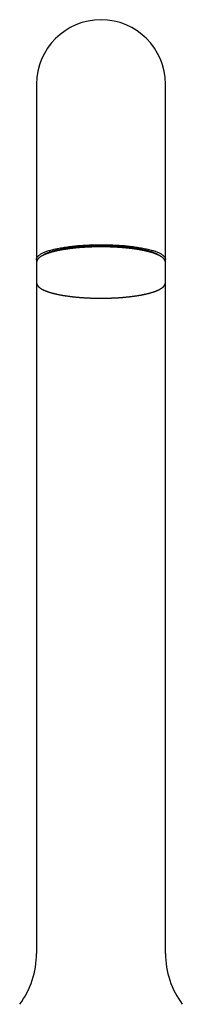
# Model space of a CAD drawing. Header units: millimetres. Extents: x 8 to 990, y 12 to 887.
# Tile 4 of 9: x 389 to 419, y 703 to 887. Entities that reach past the tile are written whole.
import ezdxf

# ---------------------------------------------------------------- set-up
doc = ezdxf.new("R2010")
doc.units = ezdxf.units.MM

msp = doc.modelspace()

# ---------------------------------------------------------------- linework, layer by layer
at = {"color": 7, "linetype": 'Continuous', "lineweight": 30}
for p, q in [((392.01, 874.52), (392.01, 849.8)), ((416.01, 849.8), (416.01, 874.52)), ((392.01, 849.8), (392.01, 841.92)), ((416.01, 841.92), (416.01, 849.8)), ((392.01, 841.92), (392.01, 841.32)), ((416.01, 841.29), (416.01, 841.92)), ((392.01, 841.29), (392.01, 837.59)), ((416.01, 837.59), (416.01, 841.29)), ((392.01, 837.59), (392.01, 712.64)), ((416.01, 712.64), (416.01, 837.59))]:
    msp.add_line(p, q, dxfattribs=at)
at = {"color": 7, "linetype": 'Continuous', "lineweight": 30, "flags": 128}
for points in [[(392.07, 841.64), (392.07, 841.64), (392.04, 841.71), (392.02, 841.78), (392.01, 841.85), (392.01, 841.92), (392.01, 841.99), (392.02, 842.06), (392.04, 842.13), (392.07, 842.2), (392.11, 842.27), (392.15, 842.34), (392.21, 842.41), (392.27, 842.48), (392.34, 842.55), (392.42, 842.62), (392.5, 842.69), (392.59, 842.76), (392.69, 842.82), (392.8, 842.89), (392.92, 842.95), (393.04, 843.02), (393.18, 843.08), (393.31, 843.15), (393.46, 843.21), (393.61, 843.27), (393.77, 843.33), (393.94, 843.39), (394.12, 843.45), (394.3, 843.51), (394.49, 843.57), (394.68, 843.62), (394.88, 843.67), (395.09, 843.73), (395.3, 843.78), (395.52, 843.83), (395.75, 843.88), (395.98, 843.93), (396.21, 843.97), (396.45, 844.02), (396.7, 844.06), (396.95, 844.11), (397.21, 844.15), (397.47, 844.19), (397.74, 844.22), (398.01, 844.26), (398.28, 844.29), (398.56, 844.33), (398.84, 844.36), (399.13, 844.39), (399.41, 844.42), (399.71, 844.44), (400, 844.47), (400.3, 844.49), (400.6, 844.51), (400.9, 844.53), (401.2, 844.55), (401.51, 844.56), (401.82, 844.58), (402.13, 844.59), (402.44, 844.6), (402.75, 844.61), (403.06, 844.61), (403.38, 844.62), (403.69, 844.62), (404.01, 844.62)], [(404.01, 844.62), (404.32, 844.62), (404.63, 844.62), (404.95, 844.61), (405.26, 844.61), (405.57, 844.6), (405.88, 844.59), (406.19, 844.58), (406.5, 844.56), (406.81, 844.55), (407.11, 844.53), (407.41, 844.51), (407.71, 844.49), (408.01, 844.47), (408.31, 844.44), (408.6, 844.42), (408.89, 844.39), (409.17, 844.36), (409.45, 844.33), (409.73, 844.29), (410.01, 844.26), (410.28, 844.22), (410.54, 844.19), (410.8, 844.15), (411.06, 844.11), (411.31, 844.06), (411.56, 844.02), (411.8, 843.97), (412.04, 843.93), (412.27, 843.88), (412.49, 843.83), (412.71, 843.78), (412.92, 843.73), (413.13, 843.67), (413.33, 843.62), (413.53, 843.57), (413.71, 843.51), (413.9, 843.45), (414.07, 843.39), (414.24, 843.33), (414.4, 843.27), (414.55, 843.21), (414.7, 843.15), (414.84, 843.08), (414.97, 843.02), (415.09, 842.95), (415.21, 842.89), (415.32, 842.82), (415.42, 842.76), (415.51, 842.69), (415.6, 842.62), (415.67, 842.55), (415.74, 842.48), (415.81, 842.41), (415.86, 842.34), (415.9, 842.27), (415.94, 842.2), (415.97, 842.13), (415.99, 842.06), (416, 841.99), (416.01, 841.92), (416, 841.85), (415.99, 841.78), (415.97, 841.71), (415.94, 841.64), (415.94, 841.64)]]:
    msp.add_lwpolyline(points, dxfattribs=at)
at = {"color": 7, "linetype": 'Continuous', "lineweight": 30}
for centre, radius, start, end in [((404.01, 874.52), 12, 0, 180), ((376.15, 712.64), 15.86, 323.2823, 0), ((431.87, 712.64), 15.86, 180, 216.7177)]:
    msp.add_arc(centre, radius, start, end, dxfattribs=at)
for points, knots in [([(404.01, 844.22), (403.93, 844.22), (403.83, 844.22), (403.67, 844.22), (403.53, 844.22), (403.37, 844.22), (403.2, 844.21), (403.02, 844.21), (402.84, 844.21), (402.65, 844.2), (402.46, 844.2), (402.26, 844.19), (402.06, 844.18), (401.87, 844.18), (401.67, 844.17), (401.47, 844.16), (401.27, 844.15), (401.07, 844.14), (400.86, 844.12), (400.66, 844.11), (400.46, 844.1), (400.26, 844.08), (400.07, 844.07), (399.87, 844.05), (399.67, 844.03), (399.47, 844.02), (399.28, 844), (399.09, 843.98), (398.89, 843.96), (398.7, 843.94), (398.51, 843.91), (398.32, 843.89), (398.14, 843.87), (397.95, 843.84), (397.77, 843.82), (397.59, 843.79), (397.41, 843.77), (397.23, 843.74), (397.06, 843.71), (396.89, 843.68), (396.72, 843.65), (396.55, 843.62), (396.38, 843.59), (396.22, 843.56), (396.06, 843.53), (395.9, 843.49), (395.75, 843.46), (395.59, 843.43), (395.44, 843.39), (395.3, 843.36), (395.15, 843.32), (395.01, 843.28), (394.87, 843.24), (394.73, 843.21), (394.6, 843.17), (394.47, 843.13), (394.34, 843.09), (394.22, 843.05), (394.1, 843.01), (393.98, 842.97), (393.87, 842.92), (393.75, 842.88), (393.65, 842.84), (393.54, 842.79), (393.44, 842.75), (393.34, 842.7), (393.24, 842.66), (393.15, 842.61), (393.06, 842.56), (392.97, 842.52), (392.89, 842.47), (392.81, 842.42), (392.74, 842.37), (392.66, 842.32), (392.59, 842.27), (392.53, 842.21), (392.47, 842.16), (392.41, 842.11), (392.35, 842.05), (392.3, 842), (392.25, 841.94), (392.21, 841.88), (392.17, 841.82), (392.14, 841.77), (392.11, 841.71), (392.08, 841.65), (392.06, 841.59), (392.04, 841.53), (392.02, 841.47), (392.01, 841.41), (392.01, 841.35), (392.01, 841.31), (392.01, 841.29)], [0, 0, 0, 0, 0.012133, 0.01713, 0.025418, 0.034038, 0.043296, 0.052967, 0.062958, 0.073198, 0.083635, 0.09423, 0.104955, 0.115788, 0.126711, 0.13771, 0.148775, 0.159896, 0.171066, 0.182279, 0.193529, 0.204813, 0.216125, 0.227463, 0.238825, 0.250206, 0.261607, 0.273023, 0.284455, 0.2959, 0.307356, 0.318824, 0.330301, 0.341787, 0.35328, 0.364781, 0.376287, 0.3878, 0.399317, 0.410839, 0.422365, 0.433895, 0.445428, 0.456964, 0.468502, 0.480043, 0.491586, 0.503131, 0.514677, 0.526226, 0.537776, 0.549329, 0.560883, 0.572439, 0.583997, 0.595557, 0.60712, 0.618686, 0.630255, 0.641828, 0.653406, 0.664988, 0.676577, 0.688171, 0.699773, 0.711383, 0.723002, 0.73463, 0.746269, 0.757917, 0.769576, 0.781243, 0.792917, 0.804595, 0.816269, 0.82793, 0.839562, 0.851149, 0.86267, 0.874101, 0.885417, 0.896594, 0.907612, 0.918458, 0.929128, 0.939628, 0.949973, 0.960186, 0.970297, 0.980341, 0.990356, 1, 1, 1, 1]), ([(414.98, 842.55), (414.97, 842.55), (414.92, 842.59), (414.82, 842.66), (414.68, 842.74), (414.53, 842.82), (414.36, 842.9), (414.18, 842.98), (413.98, 843.07), (413.76, 843.15), (413.53, 843.23), (413.29, 843.3), (413.03, 843.38), (412.77, 843.45), (412.5, 843.52), (412.23, 843.58), (411.95, 843.65), (411.66, 843.71), (411.35, 843.77), (411.02, 843.83), (410.69, 843.88), (410.34, 843.94), (409.98, 843.99), (409.62, 844.03), (409.25, 844.08), (408.89, 844.12), (408.53, 844.15), (408.16, 844.19), (407.79, 844.22), (407.4, 844.25), (407, 844.27), (406.59, 844.3), (406.18, 844.32), (405.77, 844.33), (405.35, 844.35), (404.94, 844.35), (404.53, 844.36), (404.13, 844.36), (403.74, 844.36), (403.34, 844.36), (402.94, 844.35), (402.52, 844.34), (402.11, 844.33), (401.69, 844.31), (401.28, 844.29), (400.87, 844.27), (400.48, 844.24), (400.1, 844.21), (399.72, 844.18), (399.36, 844.14), (399, 844.1), (398.63, 844.06), (398.27, 844.02), (397.91, 843.97), (397.56, 843.92), (397.21, 843.86), (396.88, 843.81), (396.56, 843.75), (396.25, 843.69), (395.96, 843.63), (395.69, 843.56), (395.42, 843.5), (395.15, 843.43), (394.89, 843.35), (394.64, 843.28), (394.4, 843.2), (394.18, 843.12), (393.97, 843.04), (393.77, 842.96), (393.59, 842.87), (393.43, 842.79), (393.28, 842.71), (393.14, 842.63), (393.06, 842.57), (393.02, 842.54)], [0, 0, 0, 0, 0.003897, 0.017511, 0.031124, 0.044737, 0.058351, 0.071964, 0.086402, 0.100841, 0.115279, 0.129717, 0.144156, 0.158594, 0.172207, 0.185821, 0.199434, 0.213047, 0.226661, 0.241099, 0.255537, 0.269976, 0.284414, 0.298852, 0.313291, 0.326904, 0.340517, 0.354131, 0.367744, 0.381357, 0.395796, 0.410234, 0.424672, 0.43911, 0.453549, 0.467987, 0.4816, 0.495214, 0.508827, 0.52244, 0.536054, 0.550492, 0.56493, 0.579369, 0.593807, 0.608245, 0.622684, 0.636297, 0.64991, 0.663524, 0.677137, 0.69075, 0.705189, 0.719627, 0.734065, 0.748504, 0.762942, 0.77738, 0.790994, 0.804607, 0.81822, 0.831834, 0.845447, 0.859885, 0.874324, 0.888762, 0.9032, 0.917638, 0.932077, 0.94569, 0.959303, 0.972917, 0.98653, 1, 1, 1, 1]), ([(416.01, 841.29), (416.01, 841.29), (416.01, 841.31), (416, 841.35), (416, 841.41), (415.99, 841.48), (415.97, 841.54), (415.95, 841.6), (415.93, 841.66), (415.9, 841.73), (415.86, 841.79), (415.82, 841.85), (415.78, 841.91), (415.73, 841.97), (415.69, 842.02), (415.63, 842.08), (415.57, 842.14), (415.51, 842.19), (415.45, 842.24), (415.38, 842.3), (415.31, 842.35), (415.23, 842.4), (415.15, 842.45), (415.07, 842.5), (414.98, 842.55), (414.89, 842.6), (414.8, 842.64), (414.7, 842.69), (414.6, 842.74), (414.5, 842.78), (414.4, 842.82), (414.29, 842.87), (414.18, 842.91), (414.06, 842.95), (413.94, 843), (413.82, 843.04), (413.7, 843.08), (413.57, 843.12), (413.44, 843.16), (413.31, 843.2), (413.18, 843.23), (413.04, 843.27), (412.9, 843.31), (412.76, 843.35), (412.61, 843.38), (412.46, 843.42), (412.31, 843.45), (412.16, 843.48), (412, 843.52), (411.84, 843.55), (411.68, 843.58), (411.52, 843.61), (411.35, 843.64), (411.18, 843.67), (411.01, 843.7), (410.84, 843.73), (410.66, 843.76), (410.49, 843.78), (410.31, 843.81), (410.13, 843.83), (409.94, 843.86), (409.76, 843.88), (409.57, 843.91), (409.38, 843.93), (409.2, 843.95), (409, 843.97), (408.81, 843.99), (408.62, 844.01), (408.42, 844.03), (408.22, 844.04), (408.02, 844.06), (407.83, 844.08), (407.62, 844.09), (407.42, 844.11), (407.22, 844.12), (407.02, 844.13), (406.81, 844.14), (406.61, 844.16), (406.4, 844.17), (406.19, 844.17), (405.99, 844.18), (405.78, 844.19), (405.57, 844.2), (405.37, 844.2), (405.16, 844.21), (404.96, 844.21), (404.76, 844.22), (404.57, 844.22), (404.41, 844.22), (404.27, 844.22), (404.14, 844.22), (404.05, 844.22), (404.01, 844.22)], [0, 0, 0, 0, 0.000509, 0.010592, 0.020767, 0.031074, 0.041559, 0.052266, 0.063239, 0.074518, 0.086136, 0.098116, 0.109172, 0.120433, 0.131874, 0.143464, 0.15517, 0.16696, 0.178803, 0.190677, 0.202562, 0.21444, 0.226304, 0.238148, 0.249968, 0.261764, 0.273535, 0.285281, 0.297003, 0.308702, 0.320379, 0.332036, 0.343674, 0.355295, 0.366899, 0.378487, 0.390062, 0.401623, 0.413173, 0.424711, 0.436239, 0.447757, 0.459266, 0.470767, 0.482261, 0.493747, 0.505226, 0.5167, 0.528167, 0.539629, 0.551086, 0.562539, 0.573986, 0.58543, 0.596869, 0.608305, 0.619736, 0.631165, 0.64259, 0.654012, 0.665431, 0.676846, 0.688259, 0.699669, 0.711075, 0.722479, 0.73388, 0.745278, 0.756673, 0.768064, 0.779452, 0.790836, 0.802216, 0.813591, 0.824961, 0.836326, 0.847683, 0.859031, 0.870369, 0.881695, 0.893003, 0.904289, 0.915544, 0.926753, 0.93789, 0.948907, 0.959692, 0.969932, 0.978734, 0.985529, 0.993356, 1, 1, 1, 1]), ([(392.01, 837.59), (392.01, 837.58), (392.01, 837.56), (392.01, 837.52), (392.01, 837.46), (392.03, 837.4), (392.04, 837.34), (392.06, 837.27), (392.09, 837.21), (392.12, 837.15), (392.15, 837.08), (392.19, 837.02), (392.23, 836.96), (392.28, 836.91), (392.33, 836.85), (392.38, 836.79), (392.44, 836.74), (392.5, 836.68), (392.57, 836.63), (392.63, 836.58), (392.71, 836.53), (392.78, 836.47), (392.86, 836.42), (392.95, 836.38), (393.03, 836.33), (393.12, 836.28), (393.21, 836.23), (393.31, 836.18), (393.41, 836.14), (393.51, 836.09), (393.62, 836.05), (393.73, 836.01), (393.84, 835.96), (393.95, 835.92), (394.07, 835.88), (394.19, 835.84), (394.31, 835.8), (394.44, 835.76), (394.57, 835.72), (394.7, 835.68), (394.84, 835.64), (394.97, 835.6), (395.11, 835.57), (395.26, 835.53), (395.4, 835.49), (395.55, 835.46), (395.7, 835.42), (395.86, 835.39), (396.01, 835.36), (396.17, 835.32), (396.33, 835.29), (396.5, 835.26), (396.66, 835.23), (396.83, 835.2), (397, 835.17), (397.17, 835.15), (397.35, 835.12), (397.53, 835.09), (397.71, 835.07), (397.89, 835.04), (398.07, 835.02), (398.25, 834.99), (398.44, 834.97), (398.63, 834.95), (398.82, 834.92), (399.01, 834.9), (399.2, 834.88), (399.4, 834.87), (399.59, 834.85), (399.79, 834.83), (399.99, 834.81), (400.19, 834.8), (400.39, 834.78), (400.59, 834.77), (400.79, 834.75), (401, 834.74), (401.2, 834.73), (401.41, 834.72), (401.61, 834.71), (401.82, 834.7), (402.03, 834.69), (402.23, 834.68), (402.44, 834.68), (402.65, 834.67), (402.85, 834.67), (403.06, 834.66), (403.25, 834.66), (403.44, 834.66), (403.6, 834.66), (403.74, 834.65), (403.88, 834.65), (403.97, 834.65), (404.01, 834.65)], [0, 0, 0, 0, 0.000383, 0.010467, 0.020644, 0.030952, 0.041438, 0.052146, 0.063121, 0.074401, 0.086021, 0.098003, 0.10906, 0.120322, 0.131765, 0.143357, 0.155064, 0.166855, 0.178699, 0.190575, 0.202461, 0.214341, 0.226207, 0.238052, 0.249874, 0.261671, 0.273443, 0.285191, 0.296914, 0.308615, 0.320294, 0.331952, 0.343592, 0.355213, 0.366819, 0.378409, 0.389985, 0.401548, 0.413099, 0.424638, 0.436168, 0.447687, 0.459198, 0.470701, 0.482195, 0.493683, 0.505164, 0.516639, 0.528108, 0.539571, 0.55103, 0.562483, 0.573933, 0.585377, 0.596818, 0.608255, 0.619689, 0.631118, 0.642545, 0.653968, 0.665388, 0.676805, 0.68822, 0.699631, 0.711039, 0.722444, 0.733847, 0.745246, 0.756642, 0.768035, 0.779424, 0.79081, 0.802191, 0.813568, 0.824939, 0.836305, 0.847663, 0.859013, 0.870353, 0.88168, 0.89299, 0.904277, 0.915533, 0.926743, 0.937883, 0.948901, 0.959687, 0.969929, 0.978732, 0.985527, 0.993355, 1, 1, 1, 1]), ([(404.01, 834.65), (404.08, 834.65), (404.19, 834.65), (404.35, 834.65), (404.48, 834.66), (404.64, 834.66), (404.81, 834.66), (404.99, 834.66), (405.18, 834.67), (405.37, 834.67), (405.56, 834.68), (405.75, 834.68), (405.95, 834.69), (406.15, 834.7), (406.35, 834.71), (406.55, 834.72), (406.75, 834.73), (406.95, 834.74), (407.15, 834.75), (407.35, 834.76), (407.55, 834.78), (407.75, 834.79), (407.95, 834.81), (408.15, 834.82), (408.34, 834.84), (408.54, 834.86), (408.73, 834.88), (408.93, 834.9), (409.12, 834.92), (409.31, 834.94), (409.5, 834.96), (409.69, 834.98), (409.87, 835.01), (410.06, 835.03), (410.24, 835.06), (410.42, 835.08), (410.6, 835.11), (410.78, 835.14), (410.95, 835.16), (411.13, 835.19), (411.3, 835.22), (411.46, 835.25), (411.63, 835.28), (411.79, 835.32), (411.95, 835.35), (412.11, 835.38), (412.27, 835.41), (412.42, 835.45), (412.57, 835.48), (412.72, 835.52), (412.86, 835.56), (413, 835.59), (413.14, 835.63), (413.28, 835.67), (413.41, 835.71), (413.54, 835.75), (413.67, 835.79), (413.79, 835.83), (413.91, 835.87), (414.03, 835.91), (414.15, 835.95), (414.26, 835.99), (414.37, 836.04), (414.47, 836.08), (414.58, 836.13), (414.67, 836.17), (414.77, 836.22), (414.86, 836.26), (414.95, 836.31), (415.04, 836.36), (415.12, 836.41), (415.2, 836.46), (415.28, 836.51), (415.35, 836.56), (415.42, 836.61), (415.48, 836.66), (415.55, 836.71), (415.61, 836.77), (415.66, 836.82), (415.71, 836.88), (415.76, 836.94), (415.8, 836.99), (415.84, 837.05), (415.88, 837.11), (415.91, 837.17), (415.93, 837.23), (415.96, 837.29), (415.97, 837.35), (415.99, 837.41), (416, 837.47), (416.01, 837.53), (416.01, 837.57), (416.01, 837.59)], [0, 0, 0, 0, 0.012134, 0.017132, 0.025421, 0.034042, 0.043302, 0.052973, 0.062966, 0.073207, 0.083645, 0.094242, 0.104968, 0.115802, 0.126727, 0.137728, 0.148794, 0.159917, 0.171088, 0.182302, 0.193554, 0.204838, 0.216152, 0.227492, 0.238855, 0.250238, 0.26164, 0.273058, 0.284491, 0.295937, 0.307395, 0.318864, 0.330342, 0.34183, 0.353325, 0.364827, 0.376335, 0.387849, 0.399368, 0.410891, 0.422418, 0.43395, 0.445484, 0.457021, 0.468561, 0.480103, 0.491648, 0.503194, 0.514742, 0.526292, 0.537844, 0.549398, 0.560953, 0.572511, 0.58407, 0.595632, 0.607196, 0.618764, 0.630335, 0.641909, 0.653488, 0.665072, 0.676662, 0.688258, 0.699861, 0.711473, 0.723093, 0.734723, 0.746363, 0.758013, 0.769673, 0.781342, 0.793017, 0.804696, 0.816372, 0.828034, 0.839668, 0.851256, 0.862779, 0.874211, 0.885529, 0.896707, 0.907726, 0.918573, 0.929245, 0.939746, 0.950093, 0.960307, 0.970419, 0.980464, 0.990481, 1, 1, 1, 1])]:
    msp.add_open_spline(points, degree=3, knots=knots, dxfattribs=at)

doc.saveas('drawing.dxf')
